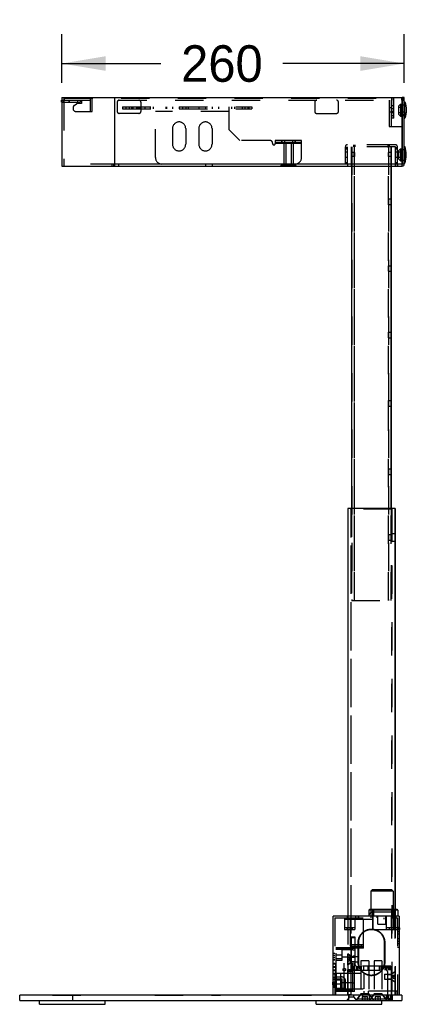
# Model space of a CAD drawing. Header units: inches. Extents: x 1.1 to 18.6, y 0.8 to 15.2.
# Tile 6 of 8: x 11.9 to 13.5, y 7.7 to 11.9. Entities that reach past the tile are written whole.
import ezdxf

# ---------------------------------------------------------------- set-up
doc = ezdxf.new("R2010")
doc.units = ezdxf.units.IN
doc.header["$LTSCALE"] = 1.21
doc.header["$MEASUREMENT"] = 0
doc.linetypes.add('HIDDEN', pattern=[0.2, 0.1, -0.1])
doc.layers.get('0').update_dxf_attribs({"linetype": 'CONTINUOUS'})
doc.layers.add('DEFAULT_2', color=8, linetype='HIDDEN')
doc.styles.get("Standard").update_dxf_attribs({"font": 'ar_wgl__.ttf'})
doc.dimstyles.new('DIMSTYLE_1', dxfattribs={"dimtxt": 0.15625, "dimasz": 0.1875, "dimexe": 0.125, "dimexo": 0.0625, "dimgap": 0.078125, "dimtad": 0, "dimtih": 1, "dimtoh": 1, "dimlfac": 7, "dimzin": 4, "dimdsep": 46, "dimtxsty": 'STANDARD', "dimblk": '_FILLED', "dimblk1": '_FILLED', "dimblk2": '_FILLED', "dimcen": 0.09, "dimazin": 1, "dimtfac": 1, "dimtofl": 0, "dimtmove": 0, "dimatfit": 3, "dimldrblk": '_FILLED', "dimfxl": 1, "dimtolj": 1, "dimtzin": 4, "dimarcsym": 0})

# ---------------------------------------------------------------- blocks, each defined once
blk = doc.blocks.new('_FILLED')
at = {"color": 0, "linetype": 'ByBlock'}
blk.add_solid([(0, 0), (-1, 0.167), (-1, -0.167)], dxfattribs=at)
blk = doc.blocks.new('*D3')
at = {"color": 2, "linetype": 'Continuous'}
for p, q in [((12.0398, 11.6142), (12.0398, 11.8224)), ((13.5021, 11.6142), (13.5021, 11.8224)), ((12.0398, 11.6974), (12.4631, 11.6974)), ((13.5021, 11.6974), (12.9835, 11.6974))]:
    blk.add_line(p, q, dxfattribs=at)
at = {"color": 2, "linetype": 'Continuous', "xscale": 0.1875, "yscale": 0.1875, "zscale": 0.1875, "rotation": 180}
blk.add_blockref('_FILLED', (12.0398, 11.6974), dxfattribs=at)
at = {"color": 2, "linetype": 'Continuous', "xscale": 0.1875, "yscale": 0.1875, "zscale": 0.1875}
blk.add_blockref('_FILLED', (13.5021, 11.6974), dxfattribs=at)
at = {"color": 2, "linetype": 'Continuous', "insert": (12.7233, 11.7755), "char_height": 0.15625, "width": 0.364196, "attachment_point": 2, "line_spacing_factor": 0.9}
blk.add_mtext('260', dxfattribs=at)

msp = doc.modelspace()

# ---------------------------------------------------------------- linework, layer by layer
at = {"color": 7, "linetype": 'Continuous'}
for p, q in [((12.0381, 11.532), (12.0381, 11.5404)), ((12.0381, 11.5404), (12.0401, 11.5404)), ((12.0384, 11.532), (12.0384, 11.5404)), ((12.0395, 11.5404), (12.0395, 11.532)), ((12.0398, 11.5517), (12.0398, 11.5407)), ((12.0398, 11.5517), (13.4931, 11.5517)), ((12.0398, 11.5407), (12.0401, 11.5407)), ((12.0401, 11.5317), (12.0401, 11.5407)), ((12.2648, 11.5517), (12.2648, 11.2592)), ((13.4931, 11.2592), (13.4931, 11.5517)), ((13.4931, 11.5489), (13.4937, 11.5489)), ((13.4931, 11.5404), (13.4937, 11.5404)), ((13.4937, 11.5517), (13.4937, 11.2682)), ((13.5021, 11.5517), (13.4937, 11.5517)), ((13.5021, 11.2682), (13.5021, 11.5517)), ((12.0381, 11.532), (12.0401, 11.532)), ((12.0398, 11.5317), (12.0398, 11.2592)), ((12.0401, 11.5317), (12.0398, 11.5317)), ((13.5021, 11.5334), (13.505, 11.5334)), ((13.505, 11.4649), (13.505, 11.5334)), ((13.5021, 11.4898), (13.5027, 11.4898)), ((13.5027, 11.4785), (13.5021, 11.4785)), ((13.5021, 11.4631), (13.505, 11.4631)), ((13.5038, 11.4887), (13.5038, 11.4797)), ((13.505, 11.4631), (13.505, 11.4649)), ((13.4937, 11.4279), (13.4931, 11.4279)), ((13.4931, 11.3295), (13.4937, 11.3295)), ((13.5021, 11.3422), (13.505, 11.3422)), ((13.505, 11.2719), (13.505, 11.3422)), ((13.4931, 11.2845), (13.4937, 11.2845)), ((12.0398, 11.2592), (13.4931, 11.2592)), ((12.2648, 11.2682), (13.4931, 11.2682)), ((13.2772, 11.2592), (13.2772, 9.7952)), ((13.4459, 11.2592), (13.4459, 9.7952)), ((13.4464, 9.7952), (13.4464, 11.2592)), ((13.4642, 11.2575), (13.4642, 11.2592)), ((13.4642, 11.2586), (13.4726, 11.2586)), ((13.4726, 11.2575), (13.4642, 11.2575)), ((13.4726, 11.2575), (13.4726, 11.2592)), ((13.4937, 11.2682), (13.5021, 11.2682)), ((13.5021, 11.2719), (13.505, 11.2719)), ((13.4462, 11.1176), (13.4462, 11.0937)), ((13.4462, 11.0937), (13.4462, 11.1176)), ((13.4462, 10.8329), (13.4462, 10.809)), ((13.4462, 10.809), (13.4462, 10.8329)), ((13.4462, 10.5481), (13.4461, 10.5362)), ((13.4461, 10.5362), (13.4462, 10.5242)), ((13.4462, 10.5362), (13.4462, 10.5481)), ((13.4462, 10.5242), (13.4462, 10.5362)), ((13.4462, 10.2564), (13.4462, 10.2325)), ((13.4462, 10.2325), (13.4462, 10.2564)), ((13.4462, 9.9646), (13.4461, 9.9527)), ((13.4461, 9.9527), (13.4462, 9.9407)), ((13.4462, 9.9527), (13.4462, 9.9646)), ((13.4462, 9.9407), (13.4462, 9.9527)), ((13.4633, 9.7952), (13.2603, 9.7952)), ((13.2603, 9.7952), (13.2603, 8.0517)), ((13.4628, 9.7952), (13.4628, 8.0798)), ((13.4633, 9.6883), (13.4633, 9.7952)), ((13.463, 9.6883), (13.4629, 9.6715)), ((13.4629, 9.6715), (13.463, 9.6546)), ((13.4633, 8.0798), (13.4633, 9.6546)), ((13.3643, 8.1641), (13.3587, 8.1585)), ((13.4543, 8.1585), (13.3587, 8.1585)), ((13.3587, 8.1585), (13.3587, 8.0798)), ((13.4487, 8.1641), (13.3643, 8.1641)), ((13.4487, 8.1641), (13.4543, 8.1585)), ((13.4543, 8.1585), (13.4543, 8.0798)), ((13.4796, 8.0517), (13.1984, 8.0517)), ((13.1984, 7.7142), (13.1984, 8.0517)), ((13.294, 8.0534), (13.3053, 8.0534)), ((13.294, 8.0534), (13.294, 8.0517)), ((13.3053, 8.0534), (13.3053, 8.0517)), ((13.4748, 8.077), (13.3511, 8.077)), ((13.3511, 8.077), (13.3511, 8.0517)), ((13.472, 8.0798), (13.3539, 8.0798)), ((13.4748, 8.077), (13.4748, 8.0517)), ((13.4796, 8.0517), (13.4796, 7.7142)), ((13.4813, 8.0022), (13.4796, 8.0022)), ((13.4813, 8.0022), (13.4813, 7.9954)), ((13.4813, 7.9954), (13.4796, 7.9954)), ((13.1967, 7.7693), (13.1984, 7.7693)), ((13.1967, 7.7581), (13.1967, 7.7693)), ((13.1967, 7.7581), (13.1984, 7.7581)), ((13.4909, 7.7142), (11.8598, 7.7142)), ((11.8598, 7.6917), (11.8598, 7.7142)), ((12.0848, 7.7142), (12.0848, 7.6917)), ((13.2659, 7.6917), (13.2659, 7.7142)), ((13.4909, 7.7142), (13.4909, 7.6917)), ((11.8598, 7.6917), (13.4909, 7.6917)), ((11.9442, 7.6748), (11.9442, 7.6917)), ((11.9442, 7.6748), (12.2254, 7.6748)), ((12.2254, 7.6748), (12.2254, 7.6917)), ((13.1253, 7.6748), (13.1253, 7.6917)), ((13.1253, 7.6748), (13.4065, 7.6748)), ((13.4065, 7.6748), (13.4065, 7.6917))]:
    msp.add_line(p, q, dxfattribs=at)
for centre, radius, start, end in [((13.5027, 11.4887), 0.00112, 0, 90), ((13.5027, 11.4797), 0.00112, 270, 360), ((13.4931, 11.2682), 0.009, 270, 360), ((13.4931, 11.2682), 0.000562, 284.9996, 360), ((13.3672, 8.0517), 0.0169, 162.9233, 180), ((13.3539, 8.077), 0.00281, 90, 180), ((13.472, 8.077), 0.00281, 0, 90)]:
    msp.add_arc(centre, radius, start, end, dxfattribs=at)
for points, knots in [([(13.505, 11.5334), (13.5087, 11.5221), (13.5125, 11.4982), (13.5087, 11.4744), (13.505, 11.4631)], [0, 0, 0, 0, 0.500011, 1, 1, 1, 1]), ([(13.505, 11.2719), (13.5087, 11.2831), (13.5125, 11.307), (13.5087, 11.3309), (13.505, 11.3422)], [0, 0, 0, 0, 0.500004, 1, 1, 1, 1])]:
    msp.add_open_spline(points, degree=3, knots=knots, dxfattribs=at)
at = {"layer": 'DEFAULT_2', "color": 8, "linetype": 'HIDDEN'}
for p, q in [((12.0384, 11.5404), (12.0384, 11.532)), ((12.0395, 11.532), (12.0395, 11.5404)), ((12.0401, 11.5407), (12.0486, 11.5407)), ((12.0401, 11.5404), (13.4931, 11.5404)), ((12.0483, 11.5517), (12.0483, 11.5407)), ((12.0486, 11.5407), (12.0486, 11.5317)), ((12.0486, 11.532), (12.0486, 11.5404)), ((12.0486, 11.5404), (12.0486, 11.532)), ((12.0511, 11.5404), (12.0511, 11.5489)), ((12.0511, 11.5489), (13.4931, 11.5489)), ((12.0705, 11.5404), (12.0705, 11.532)), ((12.0705, 11.532), (12.0705, 11.5404)), ((12.1073, 11.5404), (12.1073, 11.532)), ((12.1186, 11.5404), (12.1186, 11.532)), ((12.1242, 11.5404), (12.1242, 11.5264)), ((12.1602, 11.5404), (12.1602, 11.4926)), ((12.1605, 11.5489), (12.1605, 11.5404)), ((12.1607, 11.5505), (12.1607, 11.4926)), ((12.1692, 11.5505), (12.1607, 11.5505)), ((12.1692, 11.5494), (12.1607, 11.5494)), ((12.1692, 11.4926), (12.1692, 11.5505)), ((12.1695, 11.5404), (12.1695, 11.5489)), ((13.4375, 11.5404), (13.4375, 11.4279)), ((13.4459, 11.5404), (13.4459, 11.4279)), ((13.4465, 11.5404), (13.4465, 11.4279)), ((13.4484, 11.5489), (13.4484, 11.5404)), ((13.4487, 11.4645), (13.4487, 11.5505)), ((13.4571, 11.5505), (13.4487, 11.5505)), ((13.4571, 11.4645), (13.4571, 11.5505)), ((13.4574, 11.5404), (13.4574, 11.5489)), ((13.4903, 11.5489), (13.4903, 11.5404)), ((13.492, 11.5489), (13.492, 11.5404)), ((13.4937, 11.5489), (13.5005, 11.5489)), ((13.5021, 11.546), (13.4937, 11.546)), ((13.4937, 11.5404), (13.5021, 11.5404)), ((13.4988, 11.5489), (13.4988, 11.5404)), ((13.5005, 11.5489), (13.5005, 11.5404)), ((12.0401, 11.532), (12.1186, 11.532)), ((12.0486, 11.5317), (12.0401, 11.5317)), ((12.0483, 11.5317), (12.0483, 11.2592)), ((12.0876, 11.5091), (12.0876, 11.5039)), ((12.0926, 11.5184), (12.1017, 11.5245)), ((12.1242, 11.5264), (12.1079, 11.5264)), ((12.276, 11.532), (12.276, 11.4926)), ((12.2985, 11.5123), (12.2985, 11.5039)), ((12.2985, 11.5123), (12.8511, 11.5123)), ((12.2985, 11.5039), (12.8511, 11.5039)), ((12.314, 11.5039), (12.314, 11.5123)), ((12.3267, 11.5123), (12.3267, 11.5039)), ((12.3393, 11.5039), (12.3393, 11.5123)), ((12.3421, 11.5039), (12.3421, 11.5123)), ((12.3431, 11.5123), (12.3431, 11.5039)), ((12.359, 11.5123), (12.359, 11.5039)), ((12.363, 11.5123), (12.363, 11.5039)), ((12.3674, 11.5039), (12.3674, 11.5123)), ((12.3717, 11.5123), (12.3717, 11.5039)), ((12.3747, 11.5123), (12.3747, 11.5039)), ((12.3773, 11.532), (12.3773, 11.4926)), ((12.3946, 11.5123), (12.3946, 11.5039)), ((12.4167, 11.5123), (12.4167, 11.5039)), ((12.4293, 11.5123), (12.4293, 11.5039)), ((12.4392, 11.2958), (12.4392, 11.5123)), ((12.4841, 11.5123), (12.4841, 11.5039)), ((12.4878, 11.5039), (12.4878, 11.5123)), ((12.5123, 11.5123), (12.5123, 11.5039)), ((12.5131, 11.5039), (12.5131, 11.5123)), ((12.5404, 11.5123), (12.5404, 11.5039)), ((12.5559, 11.5039), (12.5559, 11.5123)), ((12.5685, 11.5123), (12.5685, 11.5039)), ((12.5812, 11.5039), (12.5812, 11.5123)), ((12.6248, 11.5123), (12.6248, 11.5039)), ((12.6529, 11.5123), (12.6529, 11.5039)), ((12.681, 11.5123), (12.681, 11.5039)), ((12.7091, 11.5123), (12.7091, 11.5039)), ((12.7541, 11.4139), (12.7541, 11.5123)), ((12.764, 11.5123), (12.764, 11.5039)), ((12.7766, 11.5123), (12.7766, 11.5039)), ((12.8104, 11.5123), (12.8104, 11.5039)), ((12.8216, 11.5123), (12.8216, 11.5039)), ((12.8343, 11.5123), (12.8343, 11.5039)), ((12.8385, 11.5123), (12.8385, 11.5039)), ((12.8511, 11.5123), (12.8511, 11.5039)), ((13.1197, 11.532), (13.1197, 11.4926)), ((13.2209, 11.4926), (13.2209, 11.532)), ((13.4459, 11.5075), (13.4375, 11.5075)), ((13.4571, 11.5165), (13.4487, 11.5165)), ((13.4571, 11.5039), (13.4487, 11.5039)), ((13.4768, 11.5151), (13.4853, 11.5235)), ((13.4768, 11.5151), (13.4768, 11.4814)), ((13.4881, 11.5095), (13.4768, 11.5095)), ((13.4853, 11.5235), (13.4853, 11.4729)), ((13.4853, 11.5235), (13.4881, 11.5235)), ((13.4881, 11.4729), (13.4881, 11.5235)), ((13.4881, 11.5207), (13.5021, 11.5207)), ((12.0989, 11.4926), (12.1692, 11.4926)), ((12.3688, 11.4842), (12.2845, 11.4842)), ((12.7541, 11.4926), (12.4392, 11.4926)), ((13.1281, 11.4842), (13.2125, 11.4842)), ((13.4459, 11.489), (13.4375, 11.489)), ((13.4571, 11.4926), (13.4487, 11.4926)), ((13.4571, 11.487), (13.4487, 11.487)), ((13.4571, 11.4743), (13.4487, 11.4743)), ((13.4571, 11.4645), (13.4487, 11.4645)), ((13.4881, 11.487), (13.4768, 11.487)), ((13.4768, 11.4814), (13.4853, 11.4729)), ((13.4853, 11.4729), (13.4881, 11.4729)), ((13.4881, 11.4757), (13.5021, 11.4757)), ((13.5021, 11.4901), (13.4937, 11.4901)), ((13.5021, 11.4898), (13.4937, 11.4898)), ((13.4937, 11.4785), (13.5021, 11.4785)), ((13.5021, 11.4783), (13.4937, 11.4783)), ((13.505, 11.4649), (13.505, 11.4631)), ((12.5123, 11.4195), (12.5123, 11.352)), ((12.5685, 11.4195), (12.5685, 11.352)), ((12.6248, 11.4195), (12.6248, 11.352)), ((12.681, 11.4195), (12.681, 11.352)), ((12.7541, 11.4139), (12.7991, 11.3689)), ((13.4375, 11.4279), (13.4931, 11.4279)), ((12.9285, 11.3689), (12.7991, 11.3689)), ((12.951, 11.3689), (12.951, 11.3548)), ((13.0634, 11.3689), (12.951, 11.3689)), ((12.9777, 11.3689), (12.9777, 11.3604)), ((12.9791, 11.3689), (12.9791, 11.3604)), ((12.9903, 11.3689), (12.9903, 11.3604)), ((13.0241, 11.3689), (13.0241, 11.3604)), ((13.0353, 11.3689), (13.0353, 11.3604)), ((13.0367, 11.3689), (13.0367, 11.3604)), ((13.0634, 11.2958), (13.0634, 11.3689)), ((12.9397, 11.3576), (12.9397, 11.3548)), ((13.0634, 11.3604), (12.951, 11.3604)), ((13.0634, 11.3548), (12.951, 11.3548)), ((12.9875, 11.3604), (12.9875, 11.262)), ((12.996, 11.3604), (12.996, 11.262)), ((13.0185, 11.3604), (13.0185, 11.262)), ((13.0269, 11.3604), (13.0269, 11.262)), ((13.2505, 11.2676), (13.2505, 11.3413)), ((13.2589, 11.3363), (13.2505, 11.3363)), ((13.2589, 11.3306), (13.2505, 11.3306)), ((13.2589, 11.2676), (13.2589, 11.3413)), ((13.4636, 11.3503), (13.2595, 11.3503)), ((13.4636, 11.3419), (13.2595, 11.3419)), ((13.2772, 11.2592), (13.2772, 11.3419)), ((13.2777, 11.3419), (13.2777, 9.4015)), ((13.2852, 11.3503), (13.2852, 11.3419)), ((13.2884, 11.3419), (13.2884, 9.4015)), ((13.289, 9.4015), (13.289, 11.3419)), ((13.2906, 11.3503), (13.2906, 11.3419)), ((13.4325, 11.3503), (13.4325, 11.3419)), ((13.4347, 9.4015), (13.4347, 11.3419)), ((13.4352, 11.3419), (13.4352, 9.4015)), ((13.4379, 11.3503), (13.4379, 11.3419)), ((13.4459, 11.3419), (13.4459, 11.2592)), ((13.4464, 11.2592), (13.4464, 11.3419)), ((13.4642, 11.2592), (13.4642, 11.3413)), ((13.4726, 11.3363), (13.4642, 11.3363)), ((13.4726, 11.3306), (13.4642, 11.3306)), ((13.4726, 11.2592), (13.4726, 11.3413)), ((13.4768, 11.3239), (13.4853, 11.3323)), ((13.4853, 11.3323), (13.4853, 11.2817)), ((13.4853, 11.3323), (13.4881, 11.3323)), ((13.4881, 11.2817), (13.4881, 11.3323)), ((13.4881, 11.3295), (13.4931, 11.3295)), ((13.4937, 11.3295), (13.5021, 11.3295)), ((13.2589, 11.3188), (13.2505, 11.3188)), ((13.2589, 11.2952), (13.2505, 11.2952)), ((13.2889, 11.3166), (13.2772, 11.3166)), ((13.2772, 11.3081), (13.2772, 11.3166)), ((13.2772, 11.3166), (13.2773, 11.3081)), ((13.2772, 11.2997), (13.2772, 11.3081)), ((13.2773, 11.3081), (13.2772, 11.2997)), ((13.2889, 11.2997), (13.2772, 11.2997)), ((13.2776, 11.3081), (13.2777, 11.3166)), ((13.2777, 11.2997), (13.2776, 11.3081)), ((13.2777, 11.3166), (13.2777, 11.3081)), ((13.2777, 11.3081), (13.2777, 11.2997)), ((13.2885, 11.3166), (13.2884, 11.3081)), ((13.2884, 11.3081), (13.2885, 11.2997)), ((13.2885, 11.3081), (13.2885, 11.3166)), ((13.2885, 11.2997), (13.2885, 11.3081)), ((13.2889, 11.3166), (13.2889, 11.3081)), ((13.2889, 11.3081), (13.2889, 11.3166)), ((13.2889, 11.3081), (13.2889, 11.2997)), ((13.2889, 11.2997), (13.2889, 11.3081)), ((13.4464, 11.3166), (13.4347, 11.3166)), ((13.4347, 11.2997), (13.4347, 11.3166)), ((13.4347, 11.3166), (13.4347, 11.2997)), ((13.4464, 11.2997), (13.4347, 11.2997)), ((13.4351, 11.2997), (13.4351, 11.3166)), ((13.4351, 11.3166), (13.4351, 11.2997)), ((13.446, 11.3166), (13.446, 11.2997)), ((13.446, 11.2997), (13.446, 11.3166)), ((13.4464, 11.3166), (13.4464, 11.2997)), ((13.4464, 11.2997), (13.4464, 11.3166)), ((13.4726, 11.3188), (13.4642, 11.3188)), ((13.4726, 11.2952), (13.4642, 11.2952)), ((13.4768, 11.3239), (13.4768, 11.2901)), ((13.4881, 11.3183), (13.4768, 11.3183)), ((13.4881, 11.2958), (13.4768, 11.2958)), ((13.4768, 11.2901), (13.4853, 11.2817)), ((13.4881, 11.2845), (13.4931, 11.2845)), ((13.4937, 11.2845), (13.5021, 11.2845)), ((13.4931, 11.2676), (12.0483, 11.2676)), ((12.2535, 11.2676), (12.2535, 11.2592)), ((12.2606, 11.2676), (12.2606, 11.2592)), ((12.2817, 11.2676), (12.2817, 11.2592)), ((12.6529, 11.2676), (12.6529, 11.2592)), ((12.681, 11.2676), (12.681, 11.2592)), ((12.9747, 11.2592), (12.9747, 11.262)), ((13.0397, 11.262), (12.9747, 11.262)), ((12.987, 11.2676), (12.987, 11.2592)), ((12.9908, 11.262), (12.9908, 11.2592)), ((12.9911, 11.2592), (12.9911, 11.262)), ((13.0233, 11.2592), (13.0233, 11.262)), ((13.0236, 11.2592), (13.0236, 11.262)), ((13.0275, 11.2676), (13.0275, 11.2592)), ((13.0397, 11.2592), (13.0397, 11.262)), ((13.2589, 11.2733), (13.2505, 11.2733)), ((13.2597, 11.2676), (13.2597, 11.2592)), ((13.4633, 11.2676), (13.4633, 11.2592)), ((13.4639, 11.2592), (13.4639, 11.2676)), ((13.4726, 11.2733), (13.4642, 11.2733)), ((13.4729, 11.2676), (13.4729, 11.2592)), ((13.4853, 11.2817), (13.4881, 11.2817)), ((13.4462, 11.1176), (13.4349, 11.1176)), ((13.4349, 11.0937), (13.4349, 11.1176)), ((13.4349, 11.1176), (13.4349, 11.0937)), ((13.4462, 11.0937), (13.4349, 11.0937)), ((13.4349, 10.8329), (13.4462, 10.8329)), ((13.4349, 10.809), (13.4349, 10.8329)), ((13.4349, 10.8329), (13.4349, 10.809)), ((13.4349, 10.809), (13.4462, 10.809)), ((13.4349, 10.5481), (13.4462, 10.5481)), ((13.4349, 10.5362), (13.4349, 10.5481)), ((13.4349, 10.5481), (13.435, 10.5362)), ((13.4349, 10.5242), (13.4349, 10.5362)), ((13.435, 10.5362), (13.4349, 10.5242)), ((13.4349, 10.5242), (13.4462, 10.5242)), ((13.4349, 10.2564), (13.4462, 10.2564)), ((13.4349, 10.2325), (13.4349, 10.2564)), ((13.4349, 10.2564), (13.4349, 10.2325)), ((13.4349, 10.2325), (13.4462, 10.2325)), ((13.4349, 9.9646), (13.4462, 9.9646)), ((13.4349, 9.9527), (13.4349, 9.9646)), ((13.4349, 9.9646), (13.435, 9.9527)), ((13.4349, 9.9407), (13.4349, 9.9527)), ((13.435, 9.9527), (13.4349, 9.9407)), ((13.4349, 9.9407), (13.4462, 9.9407)), ((13.2608, 9.7952), (13.2608, 7.8209)), ((13.2744, 9.7924), (13.2715, 9.7952)), ((13.2749, 9.7924), (13.2721, 9.7952)), ((13.4492, 9.7924), (13.2744, 9.7924)), ((13.2744, 9.7924), (13.2744, 7.8208)), ((13.2749, 7.8209), (13.2749, 9.7924)), ((13.2772, 9.7952), (13.2772, 9.4015)), ((13.4459, 9.7952), (13.4459, 9.4015)), ((13.4464, 9.4015), (13.4464, 9.7952)), ((13.4487, 9.7924), (13.4515, 9.7952)), ((13.4487, 7.7142), (13.4487, 9.7924)), ((13.4492, 9.7924), (13.4521, 9.7952)), ((13.4492, 9.7924), (13.4492, 7.7142)), ((13.4349, 9.6834), (13.4462, 9.6834)), ((13.4349, 9.6715), (13.4349, 9.6834)), ((13.4349, 9.6834), (13.435, 9.6715)), ((13.4462, 9.6834), (13.4461, 9.6715)), ((13.4462, 9.6715), (13.4462, 9.6834)), ((13.4489, 9.6883), (13.4631, 9.6883)), ((13.4489, 9.6715), (13.4489, 9.6883)), ((13.449, 9.6883), (13.4491, 9.6715)), ((13.4631, 9.6715), (13.4631, 9.6883)), ((13.4633, 9.6546), (13.4633, 9.6883)), ((13.4349, 9.6595), (13.4349, 9.6715)), ((13.435, 9.6715), (13.4349, 9.6595)), ((13.4349, 9.6595), (13.4462, 9.6595)), ((13.4461, 9.6715), (13.4462, 9.6595)), ((13.4462, 9.6595), (13.4462, 9.6715)), ((13.4489, 9.6546), (13.4489, 9.6715)), ((13.4489, 9.6546), (13.4631, 9.6546)), ((13.4491, 9.6715), (13.449, 9.6546)), ((13.4631, 9.6546), (13.4631, 9.6715)), ((13.2772, 9.4015), (13.4464, 9.4015)), ((13.2052, 8.0449), (13.4729, 8.0449)), ((13.2052, 8.0449), (13.2052, 7.7142)), ((13.2462, 8.0449), (13.2462, 7.9954)), ((13.2575, 8.0517), (13.2575, 8.0449)), ((13.2603, 8.0517), (13.2603, 7.8208)), ((13.2715, 8.0449), (13.2715, 7.9212)), ((13.2912, 8.0449), (13.2912, 7.9954)), ((13.2935, 8.0517), (13.2935, 8.0449)), ((13.294, 8.0517), (13.294, 8.0449)), ((13.3025, 8.0449), (13.3025, 8.0382)), ((13.3053, 8.0517), (13.3053, 8.0449)), ((13.3059, 8.0517), (13.3059, 8.0449)), ((13.3278, 7.9144), (13.3278, 8.0449)), ((13.3587, 8.0798), (13.3587, 8.0517)), ((13.361, 8.0449), (13.361, 8.0517)), ((13.4459, 8.0685), (13.3672, 8.0685)), ((13.3672, 8.0517), (13.3672, 7.9954)), ((13.368, 7.9954), (13.368, 8.0798)), ((13.3708, 8.077), (13.3708, 8.0517)), ((13.3863, 8.0449), (13.3863, 8.0517)), ((13.3897, 8.0179), (13.3897, 8.0517)), ((13.415, 8.0449), (13.415, 8.0382)), ((13.4234, 8.0179), (13.4234, 8.0517)), ((13.4262, 7.9954), (13.4262, 8.0449)), ((13.4268, 8.0449), (13.4268, 8.0517)), ((13.4459, 8.0517), (13.4459, 7.9954)), ((13.4521, 8.0449), (13.4521, 8.0517)), ((13.4543, 8.0798), (13.4543, 8.0517)), ((13.4551, 8.077), (13.4551, 8.0517)), ((13.4579, 7.9954), (13.4579, 8.0798)), ((13.4628, 8.0798), (13.4628, 7.7142)), ((13.4633, 7.7142), (13.4633, 8.0798)), ((13.4656, 8.0517), (13.4656, 8.0449)), ((13.4712, 8.0449), (13.4712, 7.9954)), ((13.4729, 8.0449), (13.4729, 7.7142)), ((13.2462, 8.0382), (13.4712, 8.0382)), ((13.2912, 8.0022), (13.2462, 8.0022)), ((13.2561, 8.0022), (13.2561, 7.9954)), ((13.2575, 8.0022), (13.2575, 7.9954)), ((13.2701, 8.0022), (13.2701, 7.9954)), ((13.28, 8.0022), (13.28, 7.9954)), ((13.3897, 8.0179), (13.4234, 8.0179)), ((13.4796, 8.0022), (13.4262, 8.0022)), ((13.4375, 8.0022), (13.4375, 7.9954)), ((13.4473, 8.0022), (13.4473, 7.9954)), ((13.46, 8.0022), (13.46, 7.9954)), ((13.4614, 8.0022), (13.4614, 7.9954)), ((13.4796, 8.0027), (13.4729, 8.0027)), ((13.4729, 8.0005), (13.4796, 8.0005)), ((13.2462, 7.9954), (13.2912, 7.9954)), ((13.2926, 7.9617), (13.2758, 7.9617)), ((13.2758, 7.9617), (13.2758, 7.8436)), ((13.2926, 7.9589), (13.2758, 7.9589)), ((13.2926, 7.8436), (13.2926, 7.9617)), ((13.3612, 7.9954), (13.3614, 7.9954)), ((13.3623, 7.9954), (13.3625, 7.9954)), ((13.3672, 7.9954), (13.4796, 7.9954)), ((13.4796, 7.9949), (13.4729, 7.9949)), ((13.4729, 7.9864), (13.4796, 7.9864)), ((13.4729, 7.9766), (13.4796, 7.9766)), ((13.2828, 7.9164), (13.2091, 7.9164)), ((13.2091, 7.7297), (13.2091, 7.9164)), ((13.2372, 7.863), (13.2372, 7.9164)), ((13.246, 7.7297), (13.246, 7.9164)), ((13.3278, 7.9285), (13.2715, 7.9285)), ((13.3278, 7.9279), (13.2715, 7.9279)), ((13.3278, 7.9212), (13.2715, 7.9212)), ((13.2828, 7.7297), (13.2828, 7.9164)), ((13.2901, 7.9144), (13.2901, 7.9212)), ((13.2949, 7.9144), (13.2949, 7.9212)), ((13.3039, 7.9279), (13.3039, 7.9144)), ((13.3052, 7.9392), (13.3052, 7.9392)), ((13.3052, 7.9392), (13.3052, 7.8548)), ((13.3052, 7.8548), (13.3052, 7.9392)), ((13.3062, 7.9392), (13.3062, 7.9392)), ((13.3062, 7.9392), (13.3062, 7.8548)), ((13.3062, 7.8548), (13.3062, 7.9392)), ((13.3179, 7.9279), (13.3179, 7.9144)), ((13.3269, 7.9144), (13.3269, 7.9212)), ((13.4177, 7.9392), (13.4177, 7.9392)), ((13.4177, 7.8548), (13.4177, 7.9392)), ((13.4177, 7.9392), (13.4177, 7.8548)), ((13.4187, 7.9392), (13.4187, 7.9392)), ((13.4187, 7.8548), (13.4187, 7.9392)), ((13.4187, 7.9392), (13.4187, 7.8548)), ((13.4729, 7.9569), (13.4796, 7.9569)), ((13.4729, 7.9454), (13.4796, 7.9454)), ((13.4729, 7.9355), (13.4796, 7.9355)), ((13.4729, 7.9197), (13.4796, 7.9197)), ((13.2052, 7.8914), (13.1984, 7.8914)), ((13.2052, 7.8838), (13.1984, 7.8838)), ((13.2052, 7.8745), (13.1984, 7.8745)), ((13.2828, 7.9136), (13.2091, 7.9136)), ((13.2091, 7.9108), (13.2372, 7.9108)), ((13.2102, 7.8933), (13.2091, 7.8933)), ((13.2372, 7.8855), (13.2091, 7.8855)), ((13.2102, 7.8933), (13.2102, 7.7527)), ((13.2372, 7.9091), (13.2828, 7.9091)), ((13.2372, 7.8782), (13.2828, 7.8782)), ((13.2603, 7.8661), (13.2604, 7.89)), ((13.2614, 7.8886), (13.2603, 7.8886)), ((13.2687, 7.8731), (13.2603, 7.8731)), ((13.2744, 7.8787), (13.2604, 7.89)), ((13.2604, 7.89), (13.2605, 7.8661)), ((13.2748, 7.8787), (13.2607, 7.89)), ((13.2607, 7.8661), (13.2607, 7.89)), ((13.2607, 7.89), (13.2608, 7.8661)), ((13.2749, 7.8773), (13.2614, 7.8886)), ((13.2614, 7.8886), (13.2614, 7.8436)), ((13.2687, 7.8731), (13.2687, 7.859)), ((13.2744, 7.8787), (13.2744, 7.8661)), ((13.2745, 7.8661), (13.2744, 7.8787)), ((13.2748, 7.8787), (13.2748, 7.8661)), ((13.2748, 7.8661), (13.2748, 7.8787)), ((13.3053, 7.8773), (13.2749, 7.8773)), ((13.2749, 7.8773), (13.2749, 7.8548)), ((13.2926, 7.8756), (13.2758, 7.8756)), ((13.2895, 7.9139), (13.2828, 7.9139)), ((13.2895, 7.9063), (13.2828, 7.9063)), ((13.2895, 7.881), (13.2828, 7.881)), ((13.2895, 7.73), (13.2895, 7.9139)), ((13.3278, 7.9144), (13.2901, 7.9144)), ((13.3053, 7.8548), (13.3053, 7.8773)), ((13.2052, 7.867), (13.1984, 7.867)), ((13.2052, 7.8632), (13.1984, 7.8632)), ((13.2052, 7.8492), (13.1984, 7.8492)), ((13.2052, 7.8464), (13.1984, 7.8464)), ((13.2052, 7.8351), (13.1984, 7.8351)), ((13.2052, 7.8323), (13.1984, 7.8323)), ((13.2372, 7.8686), (13.2091, 7.8686)), ((13.2091, 7.863), (13.2372, 7.863)), ((13.2687, 7.8661), (13.2603, 7.8661)), ((13.2604, 7.8422), (13.2603, 7.8661)), ((13.2687, 7.859), (13.2603, 7.859)), ((13.2614, 7.8436), (13.2603, 7.8436)), ((13.2605, 7.8661), (13.2604, 7.8422)), ((13.2744, 7.8534), (13.2604, 7.8422)), ((13.2607, 7.8422), (13.2607, 7.8661)), ((13.2608, 7.8661), (13.2607, 7.8422)), ((13.2748, 7.8534), (13.2607, 7.8422)), ((13.2749, 7.8548), (13.2614, 7.8436)), ((13.2744, 7.8661), (13.2744, 7.8534)), ((13.2744, 7.8534), (13.2745, 7.8661)), ((13.2748, 7.8661), (13.2748, 7.8534)), ((13.2748, 7.8534), (13.2748, 7.8661)), ((13.3053, 7.8548), (13.2749, 7.8548)), ((13.2926, 7.8565), (13.2758, 7.8565)), ((13.4453, 7.8379), (13.2778, 7.8379)), ((13.2778, 7.8211), (13.2778, 7.8379)), ((13.2778, 7.8379), (13.2778, 7.8211)), ((13.2829, 7.8211), (13.2829, 7.8379)), ((13.2833, 7.8379), (13.2833, 7.8211)), ((13.2834, 7.8211), (13.2834, 7.8379)), ((13.2885, 7.8379), (13.2885, 7.8211)), ((13.2979, 7.838), (13.2969, 7.8211)), ((13.2969, 7.8379), (13.2969, 7.8211)), ((13.2983, 7.8379), (13.2983, 7.8211)), ((13.3011, 7.8211), (13.3011, 7.8379)), ((13.3039, 7.8379), (13.3039, 7.8211)), ((13.3062, 7.8548), (13.3062, 7.8548)), ((13.3151, 7.8379), (13.3151, 7.8211)), ((13.3503, 7.8604), (13.3165, 7.8604)), ((13.3165, 7.8604), (13.3165, 7.7193)), ((13.3191, 7.8211), (13.3191, 7.8379)), ((13.3278, 7.8379), (13.3278, 7.8211)), ((13.3478, 7.8211), (13.3478, 7.8379)), ((13.3503, 7.8604), (13.3503, 7.7193)), ((13.4065, 7.8604), (13.3728, 7.8604)), ((13.3728, 7.8604), (13.3728, 7.7193)), ((13.3753, 7.8211), (13.3753, 7.8379)), ((13.3953, 7.8379), (13.3953, 7.8211)), ((13.404, 7.8211), (13.404, 7.8379)), ((13.4065, 7.8604), (13.4065, 7.7193)), ((13.4079, 7.8379), (13.4079, 7.8211)), ((13.4177, 7.8548), (13.4177, 7.8548)), ((13.4187, 7.8548), (13.4187, 7.8548)), ((13.4192, 7.8379), (13.4192, 7.8211)), ((13.422, 7.8211), (13.422, 7.8379)), ((13.4248, 7.8379), (13.4248, 7.8211)), ((13.4255, 7.821), (13.4276, 7.8378)), ((13.4262, 7.8379), (13.4262, 7.8211)), ((13.4304, 7.8372), (13.4262, 7.8209)), ((13.4345, 7.8379), (13.4345, 7.8211)), ((13.4397, 7.8211), (13.4397, 7.8379)), ((13.4397, 7.8379), (13.4397, 7.8211)), ((13.4402, 7.8211), (13.4402, 7.8379)), ((13.4452, 7.8379), (13.4452, 7.8211)), ((13.4453, 7.8211), (13.4453, 7.8379)), ((13.2052, 7.8211), (13.1984, 7.8211)), ((13.2052, 7.8183), (13.1984, 7.8183)), ((13.1984, 7.8087), (13.3289, 7.8087)), ((13.2052, 7.807), (13.1984, 7.807)), ((13.2052, 7.8042), (13.1984, 7.8042)), ((13.2052, 7.8031), (13.1984, 7.8031)), ((13.2052, 7.7901), (13.1984, 7.7901)), ((13.2052, 7.7918), (13.2345, 7.7918)), ((13.2128, 7.7412), (13.2128, 7.8087)), ((13.2313, 7.7412), (13.2313, 7.8087)), ((13.2749, 7.8216), (13.2603, 7.8216)), ((13.2603, 7.8209), (13.2603, 7.8216)), ((13.2603, 7.8216), (13.2603, 7.8198)), ((13.2603, 7.8209), (13.2603, 7.8208)), ((13.2603, 7.8208), (13.2603, 7.8191)), ((13.2603, 7.8198), (13.2603, 7.819)), ((13.2603, 7.8191), (13.2604, 7.8163)), ((13.2603, 7.819), (13.2603, 7.8174)), ((13.2603, 7.8174), (13.2749, 7.8174)), ((13.2603, 7.8174), (13.2604, 7.8132)), ((13.2751, 7.8132), (13.2604, 7.8132)), ((13.2604, 7.717), (13.2604, 7.8132)), ((13.2608, 7.8174), (13.2608, 7.8216)), ((13.2608, 7.8216), (13.2608, 7.8209)), ((13.2609, 7.8191), (13.2608, 7.8209)), ((13.2608, 7.8132), (13.2608, 7.8174)), ((13.261, 7.8132), (13.261, 7.717)), ((13.2744, 7.8216), (13.2744, 7.8209)), ((13.2744, 7.8212), (13.2744, 7.8216)), ((13.2744, 7.8174), (13.2744, 7.8212)), ((13.2744, 7.8208), (13.2744, 7.8209)), ((13.2745, 7.8132), (13.2744, 7.8208)), ((13.2744, 7.8132), (13.2744, 7.8174)), ((13.2745, 7.8132), (13.2745, 7.717)), ((13.2749, 7.8174), (13.2748, 7.8132)), ((13.2749, 7.8216), (13.2749, 7.8198)), ((13.2749, 7.8209), (13.2749, 7.8216)), ((13.2749, 7.8191), (13.2749, 7.8209)), ((13.275, 7.8164), (13.2749, 7.8191)), ((13.2751, 7.717), (13.2751, 7.8132)), ((13.2778, 7.8211), (13.4453, 7.8211)), ((13.3289, 7.8087), (13.3289, 7.7412)), ((13.3614, 7.7986), (13.3612, 7.7986)), ((13.3625, 7.7986), (13.3623, 7.7986)), ((13.4178, 7.8042), (13.4481, 7.8042)), ((13.4178, 7.8042), (13.4178, 7.7817)), ((13.4304, 7.8154), (13.4304, 7.6973)), ((13.4304, 7.8025), (13.4473, 7.8025)), ((13.4473, 7.6973), (13.4473, 7.8154)), ((13.4481, 7.8042), (13.4616, 7.8154)), ((13.4481, 7.8042), (13.4481, 7.7817)), ((13.4488, 7.8056), (13.4629, 7.8168)), ((13.4488, 7.7929), (13.4488, 7.8056)), ((13.4488, 7.8056), (13.4488, 7.7929)), ((13.4488, 7.7803), (13.4488, 7.7929)), ((13.4488, 7.7929), (13.4488, 7.7803)), ((13.4491, 7.7929), (13.4492, 7.8056)), ((13.4492, 7.7803), (13.4491, 7.7929)), ((13.4492, 7.8056), (13.4632, 7.8168)), ((13.4492, 7.8056), (13.4492, 7.7929)), ((13.4492, 7.7929), (13.4492, 7.7803)), ((13.4543, 7.8), (13.4628, 7.8)), ((13.4543, 7.7859), (13.4543, 7.8)), ((13.4628, 7.7929), (13.4543, 7.7929)), ((13.4616, 7.8154), (13.4628, 7.8154)), ((13.4616, 7.8154), (13.4616, 7.7704)), ((13.4629, 7.8168), (13.4628, 7.8155)), ((13.4628, 7.8155), (13.4628, 7.7929)), ((13.4628, 7.7929), (13.4628, 7.7704)), ((13.4629, 7.7929), (13.4629, 7.8168)), ((13.4629, 7.769), (13.4629, 7.7929)), ((13.4632, 7.8168), (13.4631, 7.7929)), ((13.4631, 7.7929), (13.4632, 7.769)), ((13.4633, 7.7929), (13.4632, 7.8168)), ((13.4632, 7.769), (13.4633, 7.7929)), ((13.2052, 7.7864), (13.1984, 7.7864)), ((13.2052, 7.7789), (13.1984, 7.7789)), ((13.1984, 7.7699), (13.2052, 7.7699)), ((13.2052, 7.7695), (13.1984, 7.7695)), ((13.1984, 7.7693), (13.2052, 7.7693)), ((13.2052, 7.762), (13.1984, 7.762)), ((13.1984, 7.7581), (13.2052, 7.7581)), ((13.1984, 7.7575), (13.2052, 7.7575)), ((13.2052, 7.7525), (13.1984, 7.7525)), ((13.2052, 7.7468), (13.1984, 7.7468)), ((13.2091, 7.7831), (13.2372, 7.7831)), ((13.2372, 7.7775), (13.2091, 7.7775)), ((13.2372, 7.7606), (13.2091, 7.7606)), ((13.2102, 7.7527), (13.2091, 7.7527)), ((13.2372, 7.7297), (13.2372, 7.7831)), ((13.2372, 7.7679), (13.2828, 7.7679)), ((13.2514, 7.7356), (13.2514, 7.7749)), ((13.2895, 7.7651), (13.2828, 7.7651)), ((13.4178, 7.7817), (13.4481, 7.7817)), ((13.4304, 7.7834), (13.4473, 7.7834)), ((13.4481, 7.7817), (13.4616, 7.7704)), ((13.4488, 7.7803), (13.4629, 7.769)), ((13.4492, 7.7803), (13.4632, 7.769)), ((13.4543, 7.7859), (13.4628, 7.7859)), ((13.4616, 7.7704), (13.4628, 7.7704)), ((13.4628, 7.7704), (13.4629, 7.769)), ((12.0005, 7.7136), (12.0005, 7.7142)), ((12.0005, 7.7136), (12.1692, 7.7136)), ((12.0117, 7.7136), (12.0117, 7.7142)), ((12.1692, 7.7136), (12.1692, 7.7142)), ((12.4363, 7.7136), (12.4363, 7.7142)), ((12.4363, 7.7136), (12.7176, 7.7136)), ((12.5488, 7.7136), (12.5488, 7.7142)), ((12.6051, 7.7136), (12.6051, 7.7142)), ((12.7176, 7.7136), (12.7176, 7.7142)), ((12.9847, 7.7136), (12.9847, 7.7142)), ((12.9847, 7.7136), (13.1534, 7.7136)), ((13.1422, 7.7136), (13.1422, 7.7142)), ((13.1534, 7.7136), (13.1534, 7.7142)), ((13.2514, 7.7423), (13.2052, 7.7423)), ((13.2052, 7.7412), (13.3289, 7.7412)), ((13.2514, 7.7356), (13.2052, 7.7356)), ((13.4699, 7.7311), (13.2082, 7.7311)), ((13.2082, 7.7311), (13.2082, 7.7142)), ((13.2091, 7.7353), (13.2372, 7.7353)), ((13.2828, 7.7325), (13.2091, 7.7325)), ((13.2828, 7.7297), (13.2091, 7.7297)), ((13.2122, 7.7356), (13.2122, 7.7423)), ((13.2319, 7.7356), (13.2319, 7.7423)), ((13.2372, 7.737), (13.2828, 7.737)), ((13.2673, 7.7058), (13.2561, 7.6917)), ((13.2604, 7.717), (13.2751, 7.717)), ((13.2606, 7.7142), (13.2604, 7.717)), ((13.261, 7.7156), (13.261, 7.717)), ((13.2612, 7.7142), (13.261, 7.7156)), ((13.2673, 7.7058), (13.2673, 7.7142)), ((13.287, 7.7058), (13.2673, 7.7058)), ((13.2745, 7.717), (13.2747, 7.7142)), ((13.2751, 7.7156), (13.2751, 7.717)), ((13.2753, 7.7142), (13.2751, 7.7156)), ((13.2895, 7.7398), (13.2828, 7.7398)), ((13.2895, 7.73), (13.2828, 7.73)), ((13.287, 7.7058), (13.287, 7.7142)), ((13.287, 7.7058), (13.2983, 7.6917)), ((13.3137, 7.7142), (13.2963, 7.6917)), ((13.3165, 7.7193), (13.2997, 7.6973)), ((13.3503, 7.7193), (13.3165, 7.7193)), ((13.3222, 7.7086), (13.3447, 7.7086)), ((13.3222, 7.7086), (13.3222, 7.6917)), ((13.325, 7.6917), (13.325, 7.7142)), ((13.3298, 7.7311), (13.3298, 7.7142)), ((13.3334, 7.7086), (13.3334, 7.6917)), ((13.3447, 7.6917), (13.3447, 7.7086)), ((13.3483, 7.7311), (13.3483, 7.7142)), ((13.3503, 7.7193), (13.3672, 7.6973)), ((13.37, 7.7142), (13.3525, 7.6917)), ((13.3531, 7.7142), (13.3705, 7.6917)), ((13.3531, 7.6917), (13.3531, 7.7142)), ((13.3728, 7.7193), (13.3559, 7.6973)), ((13.4065, 7.7193), (13.3728, 7.7193)), ((13.3784, 7.7086), (13.4009, 7.7086)), ((13.3784, 7.7086), (13.3784, 7.6917)), ((13.3897, 7.7086), (13.3897, 7.6917)), ((13.4009, 7.6917), (13.4009, 7.7086)), ((13.4065, 7.7193), (13.4234, 7.6973)), ((13.4093, 7.7142), (13.4268, 7.6917)), ((13.4248, 7.7142), (13.4248, 7.6917)), ((13.4332, 7.7142), (13.4332, 7.6917)), ((13.4417, 7.7142), (13.4417, 7.6917)), ((13.4501, 7.7142), (13.4501, 7.6917)), ((13.4699, 7.7311), (13.4699, 7.7142)), ((13.4234, 7.6973), (13.2997, 7.6973)), ((13.2997, 7.6973), (13.2997, 7.6917)), ((13.3559, 7.6973), (13.3559, 7.6917)), ((13.3672, 7.6973), (13.3672, 7.6917)), ((13.4234, 7.6973), (13.4234, 7.6917)), ((13.4304, 7.7001), (13.4473, 7.7001)), ((13.4304, 7.6973), (13.4473, 7.6973))]:
    msp.add_line(p, q, dxfattribs=at)
msp.add_circle((13.246, 7.823), 0.00562, dxfattribs=at)
for centre, radius, start, end in [((12.2845, 11.532), 0.00844, 90, 180), ((12.3688, 11.532), 0.00844, 0, 90), ((13.1281, 11.532), 0.00844, 90, 180), ((13.2125, 11.532), 0.00844, 0, 90), ((12.0989, 11.5091), 0.0112, 123.6901, 180), ((12.0989, 11.5039), 0.0112, 180, 270), ((12.1079, 11.5151), 0.0112, 90, 123.6901), ((12.2845, 11.4926), 0.00844, 180, 270), ((12.3688, 11.4926), 0.00844, 270, 360), ((13.1281, 11.4926), 0.00844, 180, 270), ((13.2125, 11.4926), 0.00844, 270, 360), ((12.5404, 11.4195), 0.0281, 0, 180), ((12.6529, 11.4195), 0.0281, 0, 180), ((12.9285, 11.3576), 0.0112, 0, 90), ((12.5404, 11.352), 0.0281, 180, 360), ((12.6529, 11.352), 0.0281, 180, 360), ((12.9453, 11.3548), 0.00562, 180, 360), ((13.2595, 11.3413), 0.009, 90, 180), ((13.2595, 11.3413), 0.000562, 90, 180), ((13.4636, 11.3413), 0.009, 0, 90), ((13.4636, 11.3413), 0.000562, 0, 90), ((12.4673, 11.2958), 0.0281, 180, 270), ((13.0353, 11.2958), 0.0281, 270, 360), ((13.4931, 11.2682), 0.000562, 270, 284.9996), ((13.3672, 8.0517), 0.0169, 90, 162.9233), ((13.3736, 8.077), 0.00281, 90, 180), ((13.4459, 8.0517), 0.0169, 0, 90), ((13.4523, 8.077), 0.00281, 0, 90), ((13.3625, 7.9391), 0.0563, 92.7504, 99.2118), ((13.3625, 7.9391), 0.0563, 91.1534, 92.7499), ((13.3625, 7.9393), 0.0562, 90.7888, 91.153), ((13.3625, 7.9396), 0.0558, 90.6732, 91.1986), ((13.3625, 7.9394), 0.0561, 90.1563, 90.7889), ((13.3625, 7.9398), 0.0556, 90.1563, 90.6732), ((13.2901, 7.9139), 0.00731, 90, 180), ((13.2901, 7.9139), 0.000562, 90, 180), ((13.2983, 7.8436), 0.0225, 180, 270), ((13.2983, 7.8436), 0.00562, 180, 270), ((13.3619, 7.8549), 0.0567, 180.0492, 197.3958), ((13.3626, 7.8549), 0.0564, 180.0492, 197.625), ((13.3619, 7.855), 0.0566, 197.5131, 216.8406), ((13.3626, 7.855), 0.0565, 197.7085, 212.166), ((13.4248, 7.8154), 0.0225, 0, 90), ((13.2345, 7.7749), 0.0169, 0, 90), ((13.0682, 7.8131), 0.1922, 0.0169, 0.9557), ((12.9749, 7.8106), 0.2861, 1.1627, 1.7135), ((13.0945, 7.8132), 0.1665, 0.0147, 1.1035), ((14.3979, 7.8155), 1.123, 179.7851, 179.9046), ((13.1302, 7.8131), 0.1448, 0.0191, 1.2698), ((13.3623, 7.8548), 0.0561, 212.1964, 214.8536), ((13.3624, 7.8548), 0.0562, 214.8535, 215.6747), ((13.3625, 7.8549), 0.0563, 215.6749, 217.1148), ((13.3625, 7.8551), 0.0565, 257.4638, 268.8351), ((13.3625, 7.8543), 0.0557, 268.8454, 269.3209), ((13.3625, 7.8542), 0.0557, 268.8009, 269.3244), ((13.3625, 7.8542), 0.0556, 269.3208, 269.8436), ((13.3625, 7.8541), 0.0555, 269.3244, 269.8437), ((13.4248, 7.8154), 0.00562, 0, 90)]:
    msp.add_arc(centre, radius, start, end, dxfattribs=at)
for points, knots in [([(13.3277, 7.9842), (13.321, 7.9791), (13.3094, 7.9655), (13.3052, 7.948), (13.3052, 7.9392)], [0, 0, 0, 0, 0.490163, 1, 1, 1, 1]), ([(13.3052, 7.9392), (13.3052, 7.9479), (13.3093, 7.9654), (13.3208, 7.9791), (13.3276, 7.9842)], [0, 0, 0, 0, 0.507039, 1, 1, 1, 1]), ([(13.3614, 7.9954), (13.3541, 7.9953), (13.3395, 7.9921), (13.3213, 7.9795), (13.3091, 7.9611), (13.3062, 7.9465), (13.3062, 7.9392)], [0, 0, 0, 0, 0.253598, 0.500605, 0.746801, 1, 1, 1, 1]), ([(13.3062, 7.9392), (13.3062, 7.9477), (13.3102, 7.9648), (13.3212, 7.9783), (13.3277, 7.9834)], [0, 0, 0, 0, 0.509492, 1, 1, 1, 1]), ([(13.3276, 7.9842), (13.33, 7.9859), (13.3401, 7.9924), (13.3522, 7.9954), (13.3612, 7.9954)], [0, 0, 0, 0, 0.247218, 1, 1, 1, 1]), ([(13.3613, 7.9954), (13.3582, 7.9954), (13.3463, 7.9944), (13.3348, 7.9895), (13.3277, 7.9842)], [0, 0, 0, 0, 0.256656, 1, 1, 1, 1]), ([(13.3277, 7.9834), (13.3295, 7.9848), (13.3373, 7.9902), (13.3465, 7.9936), (13.3535, 7.9947)], [0, 0, 0, 0, 0.246104, 1, 1, 1, 1]), ([(13.4177, 7.9392), (13.4177, 7.9466), (13.4147, 7.9614), (13.4023, 7.9799), (13.3837, 7.9924), (13.3689, 7.9954), (13.3614, 7.9954)], [0, 0, 0, 0, 0.254137, 0.498263, 0.744481, 1, 1, 1, 1]), ([(13.3614, 7.9954), (13.3688, 7.9954), (13.3836, 7.9924), (13.4022, 7.9799), (13.4147, 7.9614), (13.4177, 7.9466), (13.4177, 7.9392)], [0, 0, 0, 0, 0.253763, 0.500833, 0.746846, 1, 1, 1, 1]), ([(13.4187, 7.9392), (13.4187, 7.9466), (13.4158, 7.9614), (13.4033, 7.9799), (13.3848, 7.9924), (13.37, 7.9954), (13.3625, 7.9954)], [0, 0, 0, 0, 0.253252, 0.499198, 0.746123, 1, 1, 1, 1]), ([(13.3625, 7.9954), (13.37, 7.9954), (13.3848, 7.9924), (13.4033, 7.9799), (13.4157, 7.9614), (13.4187, 7.9466), (13.4187, 7.9392)], [0, 0, 0, 0, 0.255563, 0.501526, 0.74553, 1, 1, 1, 1]), ([(13.3612, 7.7986), (13.3538, 7.7986), (13.339, 7.8016), (13.3205, 7.8141), (13.3081, 7.8327), (13.3052, 7.8474), (13.3052, 7.8548)], [0, 0, 0, 0, 0.253741, 0.500714, 0.74674, 1, 1, 1, 1]), ([(13.3062, 7.8548), (13.3062, 7.8475), (13.3091, 7.8329), (13.3213, 7.8145), (13.3395, 7.8019), (13.3541, 7.7987), (13.3614, 7.7986)], [0, 0, 0, 0, 0.253134, 0.499311, 0.746322, 1, 1, 1, 1]), ([(13.3614, 7.7986), (13.3689, 7.7986), (13.3837, 7.8016), (13.4023, 7.8141), (13.4147, 7.8326), (13.4177, 7.8474), (13.4177, 7.8548)], [0, 0, 0, 0, 0.25552, 0.501656, 0.745725, 1, 1, 1, 1]), ([(13.4177, 7.8548), (13.4177, 7.8474), (13.4147, 7.8326), (13.4022, 7.8141), (13.3836, 7.8016), (13.3688, 7.7986), (13.3614, 7.7986)], [0, 0, 0, 0, 0.253088, 0.499083, 0.746156, 1, 1, 1, 1]), ([(13.3625, 7.7986), (13.37, 7.7986), (13.3848, 7.8015), (13.4033, 7.8141), (13.4158, 7.8326), (13.4187, 7.8474), (13.4187, 7.8548)], [0, 0, 0, 0, 0.25378, 0.50075, 0.74676, 1, 1, 1, 1]), ([(13.4187, 7.8548), (13.4187, 7.8474), (13.4157, 7.8326), (13.4033, 7.8141), (13.3848, 7.8016), (13.37, 7.7986), (13.3625, 7.7986)], [0, 0, 0, 0, 0.254331, 0.498393, 0.744437, 1, 1, 1, 1]), ([(13.2749, 7.8216), (13.2749, 7.8216), (13.2749, 7.8216), (13.2749, 7.8216), (13.2749, 7.8216)], [0, 0, 0, 0, 0.751454, 1, 1, 1, 1]), ([(13.3165, 7.821), (13.3216, 7.8143), (13.3351, 7.8028), (13.3525, 7.7986), (13.3613, 7.7986)], [0, 0, 0, 0, 0.489858, 1, 1, 1, 1]), ([(13.3503, 7.7999), (13.3437, 7.8014), (13.3313, 7.8066), (13.3215, 7.8158), (13.3176, 7.8209)], [0, 0, 0, 0, 0.50756, 1, 1, 1, 1])]:
    msp.add_open_spline(points, degree=3, knots=knots, dxfattribs=at)

# ---------------------------------------------------------------- dimensions: what is measured, and where the dimension line sits
at = {"color": 2, "linetype": 'Continuous'}
dim = msp.add_linear_dim(base=(13.5021, 11.6974), p1=(12.0398, 11.8849), p2=(13.5021, 11.8849), dimstyle='DIMSTYLE_1', dxfattribs=at)
dim.commit()
dim.dimension.update_dxf_attribs({"geometry": '*D3', "text_midpoint": (12.7213, 11.6965), "dimtype": 160})

doc.saveas('drawing.dxf')
